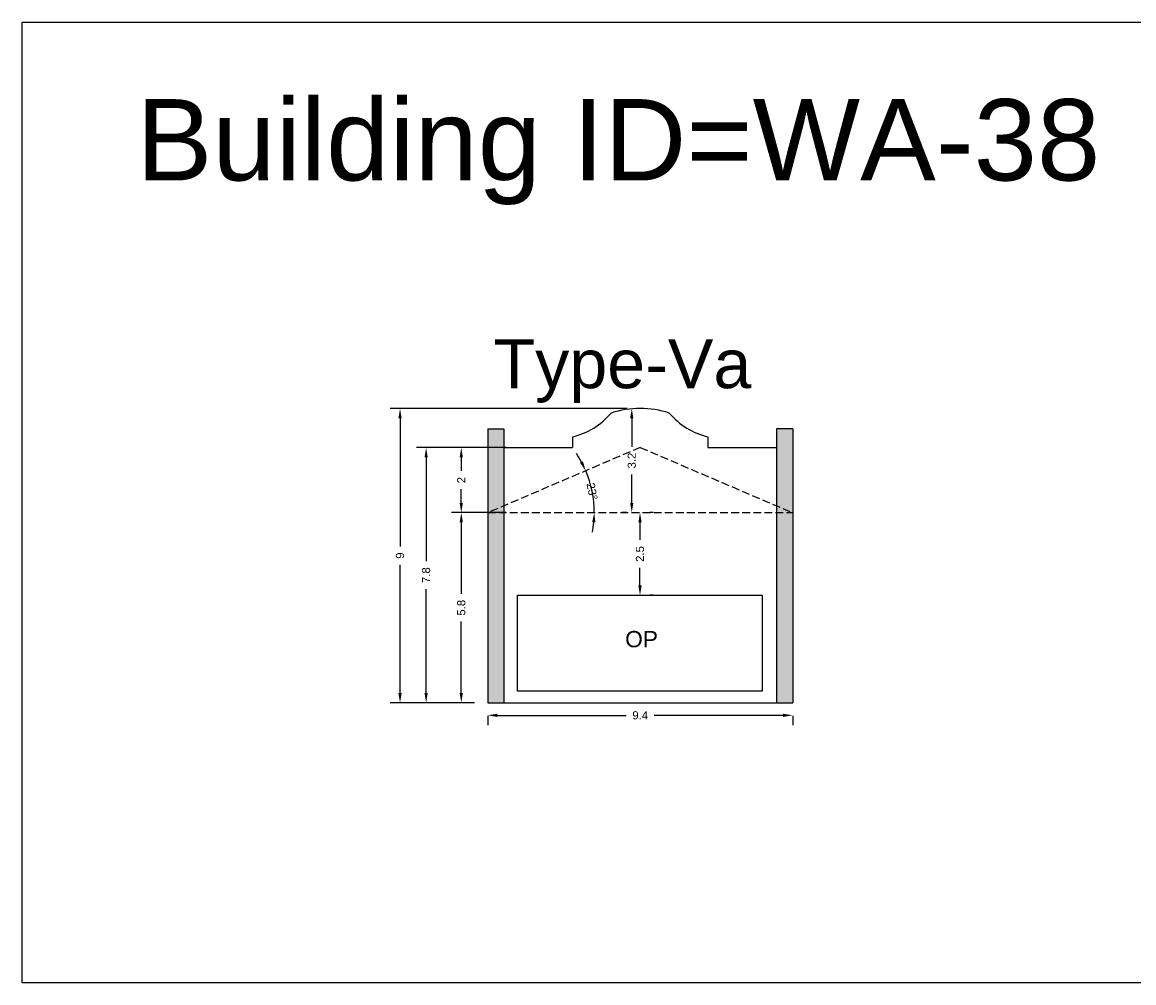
# Model space of a CAD drawing. Header units: metres. Extents: x 3416649 to 3417136, y -6712926 to -6712690.
# Tile 32 of 46: x 3416982 to 3417017, y -6712880 to -6712851. Entities that reach past the tile are written whole.
import ezdxf

# ---------------------------------------------------------------- set-up
doc = ezdxf.new("R2010")
doc.units = ezdxf.units.M
doc.linetypes.add('ACAD_ISO02W100', pattern=[15, 12, -3])
doc.layers.add('Dotted', color=7, linetype='ACAD_ISO02W100', plot=False)
doc.styles.get("Standard").update_dxf_attribs({"font": 'arial.ttf'})
doc.dimstyles.new('ISO-25', dxfattribs={"dimtxt": 0.25, "dimasz": 0.3, "dimexe": 0.3, "dimexo": 0.4, "dimgap": 0.2, "dimtad": 0, "dimdec": 1, "dimdsep": 46, "dimtxsty": 'Standard', "dimcen": 2.5, "dimadec": 0, "dimazin": 0, "dimtfac": 1, "dimtdec": 1, "dimtmove": 0, "dimatfit": 3, "dimfxl": 1, "dimarcsym": 0})

# ---------------------------------------------------------------- blocks, each defined once
blk = doc.blocks.new('*D300')
at = {"color": 0, "lineweight": -2, "transparency": 16777216}
for p, q in [((3416996.267, -6712865.608), (3416995.556, -6712865.608)), ((3416995.856, -6712865.908), (3416995.856, -6712868.1)), ((3416995.856, -6712871.148), (3416995.856, -6712868.956)), ((3416996.267, -6712871.448), (3416995.556, -6712871.448))]:
    blk.add_line(p, q, dxfattribs=at)
at = {"color": 0, "transparency": 16777216}
for points in [[(3416995.806, -6712865.908), (3416995.906, -6712865.908), (3416995.856, -6712865.608)], [(3416995.806, -6712871.148), (3416995.906, -6712871.148), (3416995.856, -6712871.448)]]:
    blk.add_solid(points, dxfattribs=at)
at = {"layer": 'Defpoints', "color": 0, "transparency": 16777216}
for p in [(3416995.856, -6712865.608), (3416996.667, -6712865.608), (3416996.667, -6712871.448)]:
    blk.add_point(p, dxfattribs=at)
at = {"color": 0, "transparency": 16777216, "insert": (3416995.856, -6712868.528), "char_height": 0.25, "attachment_point": 5, "rotation": 90}
blk.add_mtext('5.8', dxfattribs=at)
blk = doc.blocks.new('*D301')
at = {"color": 0, "lineweight": -2, "transparency": 16777216}
for start, end in [(28.3703, 33.6232), (0, 23.1174), (349.4942, 354.7471)]:
    blk.add_arc((3416996.667, -6712865.608), 3.273, start, end, dxfattribs=at)
at = {"color": 0, "transparency": 16777216}
for points in [[(3416999.592, -6712864.031), (3416999.502, -6712864.074), (3416999.677, -6712864.323)], [(3416999.876, -6712865.905), (3416999.976, -6712865.91), (3416999.94, -6712865.608)]]:
    blk.add_solid(points, dxfattribs=at)
at = {"layer": 'Defpoints', "color": 0, "transparency": 16777216}
for p in [(3417001.352, -6712863.608), (3416999.911, -6712865.169), (3416996.667, -6712865.608), (3416996.667, -6712865.608), (3417004.931, -6712865.608)]:
    blk.add_point(p, dxfattribs=at)
at = {"color": 0, "transparency": 16777216, "insert": (3416999.874, -6712864.952), "char_height": 0.25, "attachment_point": 5, "rotation": 281.5587}
blk.add_mtext('23°', dxfattribs=at)
blk = doc.blocks.new('*D302')
at = {"color": 0, "lineweight": -2, "transparency": 16777216}
for p, q in [((3417001.745, -6712865.608), (3417001.645, -6712865.608)), ((3417001.345, -6712865.908), (3417001.345, -6712866.446)), ((3417001.345, -6712867.845), (3417001.345, -6712867.307)), ((3417001.745, -6712868.145), (3417001.645, -6712868.145))]:
    blk.add_line(p, q, dxfattribs=at)
at = {"color": 0, "transparency": 16777216}
for points in [[(3417001.295, -6712865.908), (3417001.395, -6712865.908), (3417001.345, -6712865.608)], [(3417001.295, -6712867.845), (3417001.395, -6712867.845), (3417001.345, -6712868.145)]]:
    blk.add_solid(points, dxfattribs=at)
at = {"layer": 'Defpoints', "color": 0, "transparency": 16777216}
for p in [(3417001.345, -6712865.608), (3417001.345, -6712865.608), (3417001.345, -6712868.145)]:
    blk.add_point(p, dxfattribs=at)
at = {"color": 0, "transparency": 16777216, "insert": (3417001.345, -6712866.877), "char_height": 0.25, "attachment_point": 5, "rotation": 90}
blk.add_mtext('2.5', dxfattribs=at)
blk = doc.blocks.new('*D303')
at = {"color": 0, "lineweight": -2, "transparency": 16777216}
for p, q in [((3416997.108, -6712863.608), (3416994.476, -6712863.608)), ((3416994.776, -6712863.908), (3416994.776, -6712867.101)), ((3416994.776, -6712871.148), (3416994.776, -6712867.955)), ((3416996.267, -6712871.448), (3416994.476, -6712871.448))]:
    blk.add_line(p, q, dxfattribs=at)
at = {"color": 0, "transparency": 16777216}
for points in [[(3416994.726, -6712863.908), (3416994.826, -6712863.908), (3416994.776, -6712863.608)], [(3416994.726, -6712871.148), (3416994.826, -6712871.148), (3416994.776, -6712871.448)]]:
    blk.add_solid(points, dxfattribs=at)
at = {"layer": 'Defpoints', "color": 0, "transparency": 16777216}
for p in [(3416994.776, -6712863.608), (3416997.508, -6712863.608), (3416996.667, -6712871.448)]:
    blk.add_point(p, dxfattribs=at)
at = {"color": 0, "transparency": 16777216, "insert": (3416994.776, -6712867.528), "char_height": 0.25, "attachment_point": 5, "rotation": 90}
blk.add_mtext('7.8', dxfattribs=at)
blk = doc.blocks.new('*D304')
at = {"color": 0, "lineweight": -2, "transparency": 16777216}
for p, q in [((3417000.952, -6712862.408), (3416993.675, -6712862.408)), ((3416993.975, -6712862.708), (3416993.975, -6712866.646)), ((3416993.975, -6712871.148), (3416993.975, -6712867.21)), ((3416996.267, -6712871.448), (3416993.675, -6712871.448))]:
    blk.add_line(p, q, dxfattribs=at)
at = {"color": 0, "transparency": 16777216}
for points in [[(3416993.925, -6712862.708), (3416994.025, -6712862.708), (3416993.975, -6712862.408)], [(3416993.925, -6712871.148), (3416994.025, -6712871.148), (3416993.975, -6712871.448)]]:
    blk.add_solid(points, dxfattribs=at)
at = {"layer": 'Defpoints', "color": 0, "transparency": 16777216}
for p in [(3416993.975, -6712862.408), (3417001.352, -6712862.408), (3416996.667, -6712871.448)]:
    blk.add_point(p, dxfattribs=at)
at = {"color": 0, "transparency": 16777216, "insert": (3416993.975, -6712866.928), "char_height": 0.25, "attachment_point": 5, "rotation": 90}
blk.add_mtext('9', dxfattribs=at)
blk = doc.blocks.new('*D305')
at = {"color": 0, "lineweight": -2, "transparency": 16777216}
for p, q in [((3417000.952, -6712862.408), (3417000.792, -6712862.408)), ((3417001.092, -6712862.708), (3417001.092, -6712863.582)), ((3417001.092, -6712865.308), (3417001.092, -6712864.434)), ((3417000.945, -6712865.608), (3417000.792, -6712865.608))]:
    blk.add_line(p, q, dxfattribs=at)
at = {"color": 0, "transparency": 16777216}
for points in [[(3417001.042, -6712862.708), (3417001.142, -6712862.708), (3417001.092, -6712862.408)], [(3417001.042, -6712865.308), (3417001.142, -6712865.308), (3417001.092, -6712865.608)]]:
    blk.add_solid(points, dxfattribs=at)
at = {"layer": 'Defpoints', "color": 0, "transparency": 16777216}
for p in [(3417001.092, -6712862.408), (3417001.352, -6712862.408), (3417001.345, -6712865.608)]:
    blk.add_point(p, dxfattribs=at)
at = {"color": 0, "transparency": 16777216, "insert": (3417001.092, -6712864.008), "char_height": 0.25, "attachment_point": 5, "rotation": 90}
blk.add_mtext('3.2', dxfattribs=at)
blk = doc.blocks.new('*D306')
at = {"color": 0, "lineweight": -2, "transparency": 16777216}
for p, q in [((3416997.23, -6712863.608), (3416995.556, -6712863.608)), ((3416995.856, -6712863.908), (3416995.856, -6712864.325)), ((3416995.856, -6712865.308), (3416995.856, -6712864.891)), ((3416997.23, -6712865.608), (3416995.556, -6712865.608))]:
    blk.add_line(p, q, dxfattribs=at)
at = {"color": 0, "transparency": 16777216}
for points in [[(3416995.806, -6712863.908), (3416995.906, -6712863.908), (3416995.856, -6712863.608)], [(3416995.806, -6712865.308), (3416995.906, -6712865.308), (3416995.856, -6712865.608)]]:
    blk.add_solid(points, dxfattribs=at)
at = {"layer": 'Defpoints', "color": 0, "transparency": 16777216}
for p in [(3416995.856, -6712863.608), (3416997.63, -6712863.608), (3416997.63, -6712865.608)]:
    blk.add_point(p, dxfattribs=at)
at = {"color": 0, "transparency": 16777216, "insert": (3416995.856, -6712864.608), "char_height": 0.25, "attachment_point": 5, "rotation": 90}
blk.add_mtext('2', dxfattribs=at)
blk = doc.blocks.new('*D307')
at = {"color": 0, "lineweight": -2, "transparency": 16777216}
for p, q in [((3416996.967, -6712871.834), (3417000.925, -6712871.834)), ((3417005.737, -6712871.834), (3417001.779, -6712871.834)), ((3416996.667, -6712871.848), (3416996.667, -6712872.134)), ((3417006.037, -6712871.848), (3417006.037, -6712872.134))]:
    blk.add_line(p, q, dxfattribs=at)
at = {"color": 0, "transparency": 16777216}
for points in [[(3416996.967, -6712871.784), (3416996.967, -6712871.884), (3416996.667, -6712871.834)], [(3417005.737, -6712871.784), (3417005.737, -6712871.884), (3417006.037, -6712871.834)]]:
    blk.add_solid(points, dxfattribs=at)
at = {"layer": 'Defpoints', "color": 0, "transparency": 16777216}
for p in [(3416996.667, -6712871.448), (3417006.037, -6712871.448), (3417006.037, -6712871.834)]:
    blk.add_point(p, dxfattribs=at)
at = {"color": 0, "transparency": 16777216, "insert": (3417001.352, -6712871.834), "char_height": 0.25, "attachment_point": 5}
blk.add_mtext('9.4', dxfattribs=at)

msp = doc.modelspace()

# ---------------------------------------------------------------- hatches: boundary and pattern name
h = msp.add_hatch(color=256)
h.dxf.hatch_style = 1
h.paths.add_polyline_path([(3417006.037, -6712863.038), (3417005.537, -6712863.038), (3417005.537, -6712865.395), (3417006.037, -6712865.608)])
h.paths.add_polyline_path([(3417005.537, -6712865.395), (3417005.537, -6712865.608), (3417006.037, -6712865.608)], flags=17)
h.paths.add_polyline_path([(3417006.037, -6712865.608), (3417005.537, -6712865.608), (3417005.537, -6712871.448), (3417006.037, -6712871.448)])
h.paths.add_polyline_path([(3416997.167, -6712863.038), (3416996.667, -6712863.038), (3416996.667, -6712865.608), (3416997.167, -6712865.395)])
h.paths.add_polyline_path([(3416997.167, -6712865.395), (3416996.667, -6712865.608), (3416997.167, -6712865.608)], flags=17)
h.paths.add_polyline_path([(3416997.167, -6712865.608), (3416996.667, -6712865.608), (3416996.667, -6712871.448), (3416997.167, -6712871.448)])

# ---------------------------------------------------------------- linework, layer by layer
for points in [[(3416982.371, -6712850.542), (3417018.604, -6712850.542), (3417018.604, -6712880.049), (3416982.371, -6712880.049)], [(3416997.587, -6712868.145), (3417005.102, -6712868.145), (3417005.102, -6712871.09), (3416997.587, -6712871.09)]]:
    msp.add_lwpolyline(points, close=True)
for points in [[(3416996.667, -6712863.038), (3416996.667, -6712871.448)], [(3416996.667, -6712863.038), (3416997.167, -6712863.038)], [(3416997.167, -6712863.038), (3416997.167, -6712871.448)], [(3416999.272, -6712863.278), (3416999.272, -6712863.608)], [(3417003.432, -6712863.278), (3417003.432, -6712863.608)], [(3417005.537, -6712863.038), (3417005.537, -6712871.448)], [(3417006.037, -6712863.038), (3417005.537, -6712863.038)], [(3417006.037, -6712863.038), (3417006.037, -6712871.448)], [(3416997.167, -6712863.608), (3416999.272, -6712863.608)], [(3417003.432, -6712863.608), (3417005.537, -6712863.608)], [(3416996.667, -6712871.448), (3417006.037, -6712871.448)]]:
    msp.add_lwpolyline(points)
for centre, radius, start, end in [((3416998.756, -6712861.107), 2.231, 283.3709, 319.7995), ((3417001.352, -6712865.33), 2.921, 72.2257, 107.7743), ((3417003.948, -6712861.107), 2.231, 220.2005, 256.6291)]:
    msp.add_arc(centre, radius, start, end)
at = {"layer": 'Dotted', "ltscale": 0.02}
for points in [[(3416996.667, -6712863.038), (3416997.167, -6712863.038)], [(3417001.352, -6712863.608), (3416996.667, -6712865.608)], [(3417001.352, -6712863.608), (3417006.037, -6712865.608)], [(3416996.667, -6712865.608), (3417006.037, -6712865.608)]]:
    msp.add_lwpolyline(points, dxfattribs=at)

# ---------------------------------------------------------------- texts
for s, heights, insert, char_height, attachment_point in [('Building ID=WA-38', [0.517], (3416985.881, -6712852.903), 2.5, 1), ('Type-Va ', [0.517], (3416996.846, -6712860.284), 1.5, 1), ('OP', [0], (3417001.898, -6712869.243), 0.5, 3)]:
    msp.add_mtext_dynamic_manual_height_columns(s, width=67.86454, gutter_width=12.5, heights=heights, dxfattribs=dict(insert=insert, char_height=char_height, attachment_point=attachment_point))

# ---------------------------------------------------------------- dimensions: what is measured, and where the dimension line sits
for base, p1, p2, picture, middle in [((3416993.975, -6712862.408), (3416996.667, -6712871.448), (3417001.352, -6712862.408), '*D304', (3416993.975, -6712866.928)), ((3417001.092, -6712862.408), (3417001.345, -6712865.608), (3417001.352, -6712862.408), '*D305', (3417001.092, -6712864.008)), ((3416994.776, -6712863.608), (3416996.667, -6712871.448), (3416997.508, -6712863.608), '*D303', (3416994.776, -6712867.528)), ((3416995.856, -6712863.608), (3416997.63, -6712865.608), (3416997.63, -6712863.608), '*D306', (3416995.856, -6712864.608)), ((3416995.856, -6712865.608), (3416996.667, -6712871.448), (3416996.667, -6712865.608), '*D300', (3416995.856, -6712868.528)), ((3417001.345, -6712865.608), (3417001.345, -6712868.145), (3417001.345, -6712865.608), '*D302', (3417001.345, -6712866.877))]:
    dim = msp.add_linear_dim(base=base, p1=p1, p2=p2, angle=90, dimstyle='ISO-25')
    dim.commit()
    dim.dimension.update_dxf_attribs({"geometry": picture, "text_midpoint": middle})
dim = msp.add_angular_dim_2l(base=(3416999.911, -6712865.169), line1=((3416996.667, -6712865.608), (3417004.931, -6712865.608)), line2=((3417001.352, -6712863.608), (3416996.667, -6712865.608)), dimstyle='ISO-25')
dim.commit()
dim.dimension.update_dxf_attribs({"geometry": '*D301', "text_midpoint": (3416999.874, -6712864.952)})
dim = msp.add_linear_dim(base=(3417006.037, -6712871.834), p1=(3416996.667, -6712871.448), p2=(3417006.037, -6712871.448), dimstyle='ISO-25')
dim.commit()
dim.dimension.update_dxf_attribs({"geometry": '*D307', "text_midpoint": (3417001.352, -6712871.834)})

doc.saveas('drawing.dxf')
